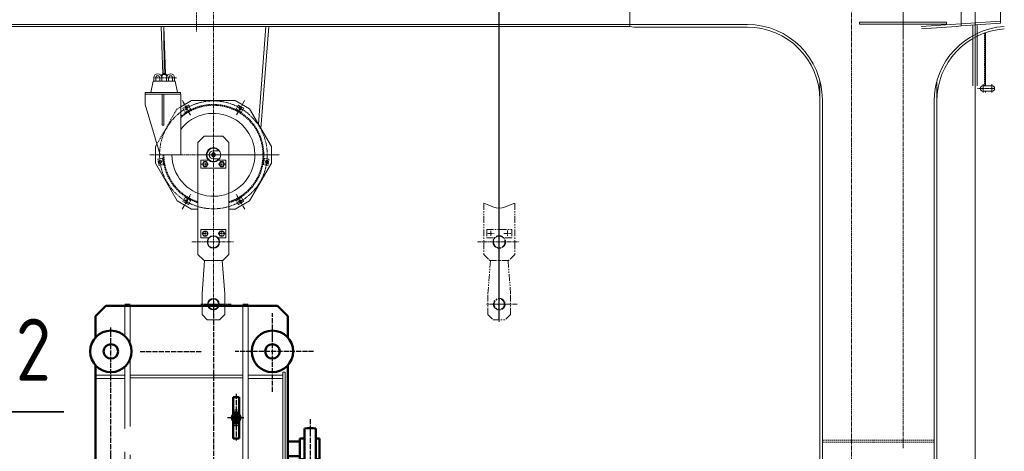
# Model space of a CAD drawing. Header units: millimetres. Extents: x 452087 to 582075, y 10891 to 81641.
# Tile 193 of 256: x 500255 to 505009, y 62693 to 64774. Entities that reach past the tile are written whole.
import ezdxf
from ezdxf.enums import TextEntityAlignment as Align

# ---------------------------------------------------------------- set-up
doc = ezdxf.new("R2010")
doc.units = ezdxf.units.MM
for name, pattern in [('ACAD_ISO02W100', [15, 12, -3]), ('ACAD_ISO04W100', [30, 24, -3, 0, -3]), ('CENTER2', [28.575, 19.05, -3.175, 3.175, -3.175]), ('HIDDEN', [9.525, 6.35, -3.175]), ('K5LT_BASIC', [0]), ('PHANTOM', [63.5, 31.75, -6.35, 6.35, -6.35, 6.35, -6.35])]:
    doc.linetypes.add(name, pattern=pattern)
doc.layers.get('Defpoints').update_dxf_attribs({"color": 8})
for name, color, linetype in [('Cont', 6, 'Continuous'), ('Hide', 2, 'HIDDEN'), ('Phan', 5, 'PHANTOM'), ('ГТО-2_Выноски', 7, 'Continuous'), ('ОЗиМ Оси', 4, 'CENTER2'), ('ОЗИМ_Выноски', 2, 'Continuous')]:
    doc.layers.add(name, color=color, linetype=linetype)
doc.layers.add('ОЗиМ ВИДОВОЙ ЭКРАН', color=4, linetype='Continuous', plot=False)
for name, color, linetype, lineweight in [('ОЗиМ Металл', 1, 'Continuous', 50), ('ОЗиМ Металл тонкий', 221, 'Continuous', 15), ('ОЗиМ Невидимый', 7, 'ACAD_ISO02W100', 25), ('ОЗиМ Осевой', 7, 'ACAD_ISO04W100', 25), ('ОЗиМ Размеры', 2, 'Continuous', 35)]:
    doc.layers.add(name, color=color, linetype=linetype, lineweight=lineweight)
doc.styles.add('RomanS', font='romans.shx', dxfattribs={"width": 0.7})
doc.dimstyles.new('M200', dxfattribs={"dimscale": 200, "dimtxt": 3, "dimasz": 2, "dimexe": 1.25, "dimexo": 0.625, "dimtad": 3, "dimtoh": 1, "dimdec": 0, "dimtxsty": 'RomanS', "dimblk": 'ARCHTICK', "dimblk1": 'OBLIQUE', "dimblk2": 'ARCHTICK', "dimcen": 3, "dimclrt": 2, "dimaunit": 1, "dimadec": 4, "dimazin": 0, "dimtfac": 1, "dimtdec": 0, "dimtmove": 0, "dimatfit": 3, "dimfxl": 1, "dimtfill": 1, "dimarcsym": 0})
doc.dimstyles.new('MOSOBL 1-100 (мм)', dxfattribs={"dimscale": 100, "dimtxt": 3, "dimasz": 2, "dimexe": 1.25, "dimexo": 0.625, "dimtad": 1, "dimdec": 0, "dimzin": 9, "dimtxsty": 'RomanS', "dimblk": 'ARCHTICK', "dimcen": 2.5, "dimdle": 1.25, "dimclrd": 7, "dimclre": 7, "dimclrt": 2, "dimadec": 0, "dimazin": 0, "dimtfac": 1, "dimtdec": 0, "dimtmove": 1, "dimatfit": 3, "dimfxl": 1, "dimtfill": 1, "dimlwd": 25, "dimlwe": 25, "dimarcsym": 0})

# ---------------------------------------------------------------- blocks, each defined once
blk = doc.blocks.new('krepeg12')
at = {"layer": 'Cont'}
blk.add_lwpolyline([(-4.7, 8.1), (-9.3, 0), (-4.7, -8.1), (4.7, -8.1), (9.3, 0), (4.7, 8.1)], close=True, dxfattribs=at)
blk = doc.blocks.new('KREPEG11')
at = {"layer": 'Cont'}
blk.add_lwpolyline([(-3.6, 6.1), (-7.1, 0), (-3.6, -6.1), (3.5, -6.1), (7.1, 0), (3.5, 6.1)], close=True, dxfattribs=at)
blk = doc.blocks.new('KREPEG14')
at = {"layer": 'Cont'}
for p, q in [((-6.6, 11.3), (-13.1, 0)), ((-13.1, 0), (-6.6, -11.3)), ((6.5, 11.3), (-6.6, 11.3)), ((6.5, -11.3), (13.1, 0)), ((13.1, 0), (6.5, 11.3)), ((-6.6, -11.3), (6.5, -11.3))]:
    blk.add_line(p, q, dxfattribs=at)
blk = doc.blocks.new('Кран козловой 2')
at = {"layer": 'Defpoints', "color": 7, "lineweight": 0}
for p, q in [((445034.3, 242198.7), (445034.3, 242208.7)), ((445454.3, 242208.7), (445034.3, 242208.7)), ((445454.3, 242198.7), (445454.3, 242208.7)), ((445454.3, 242198.7), (445034.3, 242198.7))]:
    blk.add_line(p, q, dxfattribs=at)
blk.add_arc((441914.3, 241568.7), 200, 180, 142.1469, dxfattribs=at)
at = {"layer": 'Hide', "color": 7, "lineweight": 0}
for p, q in [((445637.5, 242155.9), (445637.5, 241902.1)), ((441641.2, 241620.5), (441739.7, 241791.2)), ((441756.4, 241800.8), (441739.7, 241791.2)), ((441767.4, 241793.3), (441793.3, 241808.3)), ((441767.4, 241793.3), (441793.3, 241808.3)), ((441767.4, 241793.3), (441793.3, 241808.3)), ((441767.4, 241793.3), (441793.3, 241808.3)), ((441767.4, 241793.3), (441793.3, 241808.3)), ((441767.4, 241793.3), (441793.3, 241808.3)), ((441767.4, 241793.3), (441793.3, 241808.3)), ((441767.4, 241793.3), (441793.3, 241808.3)), ((441767.4, 241793.3), (441793.3, 241808.3)), ((441767.4, 241793.3), (441779.9, 241771.6)), ((441767.4, 241793.3), (441779.9, 241771.6)), ((441767.4, 241793.3), (441779.9, 241771.6)), ((441767.4, 241793.3), (441779.9, 241771.6)), ((441767.4, 241793.3), (441779.9, 241771.6)), ((441767.4, 241793.3), (441779.9, 241771.6)), ((441767.4, 241793.3), (441779.9, 241771.6)), ((441767.4, 241793.3), (441779.9, 241771.6)), ((441767.4, 241793.3), (441779.9, 241771.6)), ((441804.3, 241789.2), (441778.4, 241774.2)), ((441804.3, 241789.2), (441778.4, 241774.2)), ((441804.3, 241789.2), (441778.4, 241774.2)), ((441804.3, 241789.2), (441778.4, 241774.2)), ((441804.3, 241789.2), (441778.4, 241774.2)), ((441804.3, 241789.2), (441778.4, 241774.2)), ((441804.3, 241789.2), (441778.4, 241774.2)), ((441804.3, 241789.2), (441778.4, 241774.2)), ((441804.3, 241789.2), (441778.4, 241774.2)), ((441805.8, 241786.6), (441779.9, 241771.6)), ((441805.8, 241786.6), (441779.9, 241771.6)), ((441805.8, 241786.6), (441779.9, 241771.6)), ((441805.8, 241786.6), (441779.9, 241771.6)), ((441805.8, 241786.6), (441779.9, 241771.6)), ((441805.8, 241786.6), (441779.9, 241771.6)), ((441805.8, 241786.6), (441779.9, 241771.6)), ((441805.8, 241786.6), (441779.9, 241771.6)), ((441805.8, 241786.6), (441779.9, 241771.6)), ((441793.3, 241808.3), (441805.8, 241786.6)), ((441793.3, 241808.3), (441805.8, 241786.6)), ((441793.3, 241808.3), (441805.8, 241786.6)), ((441793.3, 241808.3), (441805.8, 241786.6)), ((441793.3, 241808.3), (441805.8, 241786.6)), ((441793.3, 241808.3), (441805.8, 241786.6)), ((441793.3, 241808.3), (441805.8, 241786.6)), ((441793.3, 241808.3), (441805.8, 241786.6)), ((441793.3, 241808.3), (441805.8, 241786.6)), ((442035.4, 241808.3), (442022.9, 241786.6)), ((442035.4, 241808.3), (442022.9, 241786.6)), ((442035.4, 241808.3), (442022.9, 241786.6)), ((442048.8, 241771.6), (442022.9, 241786.6)), ((442048.8, 241771.6), (442022.9, 241786.6)), ((442048.8, 241771.6), (442022.9, 241786.6)), ((442050.3, 241774.2), (442024.4, 241789.2)), ((442050.3, 241774.2), (442024.4, 241789.2)), ((442050.3, 241774.2), (442024.4, 241789.2)), ((442035.4, 241808.3), (442061.3, 241793.3)), ((442035.4, 241808.3), (442061.3, 241793.3)), ((442035.4, 241808.3), (442061.3, 241793.3)), ((442061.3, 241793.3), (442048.8, 241771.6)), ((442061.3, 241793.3), (442048.8, 241771.6)), ((442061.3, 241793.3), (442048.8, 241771.6)), ((441646.7, 241548.4), (441671.5, 241551.7)), ((441646.7, 241548.4), (441650.6, 241518.7)), ((441672.4, 241521.6), (441668.5, 241551.3)), ((441675.4, 241522), (441671.5, 241551.7)), ((442153.3, 241522), (442157.2, 241551.7)), ((442156.3, 241521.6), (442160.2, 241551.3)), ((442182, 241548.4), (442157.2, 241551.7)), ((442182, 241548.4), (442178.1, 241518.7)), ((441650.6, 241518.7), (441675.4, 241522)), ((442178.1, 241518.7), (442153.3, 241522)), ((441767.4, 241344.1), (441779.9, 241365.8)), ((441767.4, 241344.1), (441779.9, 241365.8)), ((441767.4, 241344.1), (441779.9, 241365.8)), ((441778.4, 241363.2), (441804.3, 241348.2)), ((441778.4, 241363.2), (441804.3, 241348.2)), ((441778.4, 241363.2), (441804.3, 241348.2)), ((441779.9, 241365.8), (441805.8, 241350.8)), ((441779.9, 241365.8), (441805.8, 241350.8)), ((441779.9, 241365.8), (441805.8, 241350.8)), ((441793.3, 241329.1), (441805.8, 241350.8)), ((441793.3, 241329.1), (441805.8, 241350.8)), ((441793.3, 241329.1), (441805.8, 241350.8)), ((442048.8, 241365.8), (442022.9, 241350.8)), ((442048.8, 241365.8), (442022.9, 241350.8)), ((442048.8, 241365.8), (442022.9, 241350.8)), ((442035.4, 241329.1), (442022.9, 241350.8)), ((442035.4, 241329.1), (442022.9, 241350.8)), ((442035.4, 241329.1), (442022.9, 241350.8)), ((442050.3, 241363.2), (442024.4, 241348.2)), ((442050.3, 241363.2), (442024.4, 241348.2)), ((442050.3, 241363.2), (442024.4, 241348.2)), ((442061.3, 241344.1), (442048.8, 241365.8)), ((442061.3, 241344.1), (442048.8, 241365.8)), ((442061.3, 241344.1), (442048.8, 241365.8)), ((441793.3, 241329.1), (441767.4, 241344.1)), ((441793.3, 241329.1), (441767.4, 241344.1)), ((441793.3, 241329.1), (441767.4, 241344.1)), ((442035.4, 241329.1), (442061.3, 241344.1)), ((442035.4, 241329.1), (442061.3, 241344.1)), ((442035.4, 241329.1), (442061.3, 241344.1)), ((444854.3, 240193.7), (445394.3, 240193.7)), ((444854.3, 240193.7), (445394.3, 240193.7)), ((444854.3, 240183.7), (445394.3, 240183.7)), ((444854.3, 240183.7), (445394.3, 240183.7))]:
    blk.add_line(p, q, dxfattribs=at)
for radius, start, end in [(243, 287.9774, 130.5315), (239, 288.2888, 131.3565), (243, 180, 252.0226), (239, 180, 251.7112)]:
    blk.add_arc((441914.3, 241568.7), radius, start, end, dxfattribs=at)
at = {"layer": 'Phan', "color": 7, "lineweight": 0}
for p, q in [((443219.3, 241335.8), (443219.3, 241088.7)), ((443369.3, 241335.8), (443369.3, 241088.7)), ((443234.3, 241208.7), (443234.3, 241168.7)), ((443234.3, 241208.7), (443354.3, 241208.7)), ((443354.3, 241208.7), (443354.3, 241168.7)), ((443234.3, 241168.7), (443272, 241168.7)), ((443354.3, 241168.7), (443316.7, 241168.7)), ((443219.3, 241088.7), (443249.3, 241058.7)), ((443369.3, 241088.7), (443339.3, 241058.7)), ((443239.3, 240898.7), (443252, 241058.7)), ((443249.3, 241058.7), (443294.3, 241058.7)), ((443339.3, 241058.7), (443294.3, 241058.7)), ((443349.3, 240898.7), (443336.7, 241058.7)), ((443239.3, 240798.7), (443239.3, 240898.7)), ((443349.3, 240798.7), (443349.3, 240898.7)), ((443239.3, 240798.7), (443264.3, 240773.7)), ((443349.3, 240798.7), (443324.3, 240773.7)), ((443264.3, 240773.7), (443324.3, 240773.7))]:
    blk.add_line(p, q, dxfattribs=at)
for centre, radius in [((443294.3, 241148.7), 30), ((443294.3, 241148.7), 28), ((443294.3, 240848.7), 28), ((443294.3, 240848.7), 25)]:
    blk.add_circle(centre, radius, dxfattribs=at)
at = {"layer": 'ОЗиМ Металл тонкий', "lineweight": 0}
for p, q in [((445714.3, 242748.7), (445714.3, 242203.7)), ((443924.3, 242588.7), (443924.3, 242186.7)), ((445524.3, 242588.7), (445524.3, 242190.8)), ((445591.6, 242522.7), (445592.7, 239976.1)), ((445714.3, 242213.7), (445331.9, 242187.8)), ((445714.3, 242203.7), (445524.3, 242190.8)), ((444492.3, 242196.7), (438419.4, 242196.7)), ((443924.3, 242186.7), (438419.4, 242186.7)), ((441661.6, 242186.7), (441670.2, 241958.4)), ((441676.6, 241955.5), (441674.1, 242186.7)), ((441675.1, 242186.7), (441683.7, 241959.5)), ((442168.1, 242186.7), (442132.4, 241716.1)), ((442181.6, 242186.7), (442143.9, 241696.1)), ((443924.3, 242186.7), (443944.8, 242184.7)), ((443944.8, 242184.7), (444492.3, 242184.7)), ((445501.4, 242187.3), (445332.7, 242175.9)), ((445524.3, 242190.8), (445501.4, 242187.3)), ((445524.3, 242196.7), (445524.3, 242190.8)), ((445580.9, 242194.7), (445580.9, 241902.1)), ((445602.2, 242196.1), (445602.2, 241902.1)), ((445642.5, 242157.6), (445642.5, 241908.7)), ((445642.5, 242157.6), (445642.5, 241902.1)), ((441611.5, 241869.7), (441623.3, 241924.7)), ((441729.7, 241924.5), (441623.3, 241924.5)), ((441625.9, 241939.9), (441625.9, 241924.5)), ((441635.5, 241924.5), (441635.5, 241939.9)), ((441655.5, 241924.5), (441655.5, 241939.9)), ((441665.1, 241939.9), (441665.1, 241924.5)), ((441687.9, 241924.5), (441687.9, 241939.9)), ((441697.5, 241924.5), (441697.5, 241939.9)), ((441717.5, 241924.5), (441717.5, 241939.9)), ((441727.1, 241924.5), (441727.1, 241939.9)), ((441741.5, 241869.7), (441729.7, 241924.7)), ((444842.3, 241927.1), (444842.3, 239752.7)), ((445406.3, 241919.1), (445406.3, 239983.7)), ((445630.9, 241902.1), (445672.5, 241902.1)), ((445630.9, 241875.3), (445672.5, 241875.3)), ((445642.5, 241908.7), (445642.5, 241902.1)), ((445642.5, 241908.7), (445642.5, 241902.1)), ((445642.5, 241875.3), (445642.5, 241868.7)), ((445642.5, 241875.3), (445642.5, 241868.7)), ((441755, 241869.5), (441585, 241869.5)), ((441755, 241861.5), (441585, 241861.5)), ((441667, 241861.5), (441667, 241711.5)), ((441675, 241861.5), (441675, 241711.5)), ((441756.4, 241861.5), (441756.4, 241568.7)), ((441809, 241831.2), (441756.4, 241800.8)), ((441809, 241831.2), (442019.7, 241831.2)), ((442019.7, 241831.2), (441809, 241831.2)), ((442089, 241791.2), (442019.7, 241831.2)), ((444854.3, 241834.7), (444854.3, 239732.7)), ((445394.3, 241826.7), (445394.3, 239983.7)), ((441585, 241811.5), (441656.4, 241568.7)), ((442089, 241791.2), (442194.3, 241608.7)), ((441667, 241711.5), (441675, 241711.5)), ((441839.3, 241628.7), (441869.3, 241658.7)), ((441914.3, 241658.7), (441869.3, 241658.7)), ((441914.3, 241658.7), (441959.3, 241658.7)), ((441989.3, 241628.7), (441959.3, 241658.7)), ((441634.3, 241608.7), (441641.2, 241620.5)), ((441634.3, 241528.7), (441634.3, 241608.7)), ((441634.3, 241608.7), (441634.3, 241528.7)), ((441634.3, 241528.7), (441634.3, 241608.7)), ((441839.3, 241628.7), (441839.3, 241088.7)), ((441914.3, 241588.7), (441943.1, 241588.7)), ((441989.3, 241628.7), (441989.3, 241088.7)), ((442194.3, 241528.7), (442194.3, 241608.7)), ((442194.3, 241608.7), (442194.3, 241528.7)), ((442194.3, 241528.7), (442194.3, 241608.7)), ((441656.4, 241568.7), (441756.4, 241568.7)), ((441854.3, 241503.7), (441854.3, 241543.7)), ((441854.3, 241543.7), (441889.8, 241543.7)), ((441914.3, 241548.7), (441943.1, 241548.7)), ((441974.3, 241543.7), (441938.8, 241543.7)), ((441974.3, 241503.7), (441974.3, 241543.7)), ((441739.7, 241346.2), (441634.3, 241528.7)), ((441854.3, 241503.7), (441914.3, 241503.7)), ((441974.3, 241503.7), (441914.3, 241503.7)), ((442194.3, 241528.7), (442089, 241346.2)), ((441809, 241306.2), (441739.7, 241346.2)), ((441839.3, 241306.2), (441809, 241306.2)), ((442019.7, 241306.2), (441989.3, 241306.2)), ((442089, 241346.2), (442019.7, 241306.2)), ((441854.3, 241208.7), (441974.3, 241208.7)), ((441854.3, 241208.7), (441854.3, 241168.7)), ((441974.3, 241208.7), (441974.3, 241168.7)), ((441854.3, 241168.7), (441892, 241168.7)), ((441974.3, 241168.7), (441936.7, 241168.7)), ((441839.3, 241088.7), (441869.3, 241058.7)), ((441989.3, 241088.7), (441959.3, 241058.7)), ((441859.3, 240898.7), (441872, 241058.7)), ((441869.3, 241058.7), (441914.3, 241058.7)), ((441959.3, 241058.7), (441914.3, 241058.7)), ((441969.3, 240898.7), (441956.7, 241058.7)), ((441859.3, 240798.7), (441859.3, 240898.7)), ((441969.3, 240798.7), (441969.3, 240898.7)), ((441859.3, 240798.7), (441884.3, 240773.7)), ((441969.3, 240798.7), (441944.3, 240773.7)), ((441884.3, 240773.7), (441944.3, 240773.7))]:
    blk.add_line(p, q, dxfattribs=at)
at = {"layer": 'ОЗиМ Металл тонкий', "lineweight": 0, "ltscale": 0.0186}
for p, q in [((441585, 241869.5), (441585, 241811.5)), ((441755, 241869.5), (441755, 241861.5))]:
    blk.add_line(p, q, dxfattribs=at)
at = {"layer": 'ОЗиМ Металл тонкий', "lineweight": 0}
blk.add_lwpolyline([(443219.3, 241335.8), (443244, 241325.3), (443263.4, 241317.8), (443279.4, 241313.3), (443293.7, 241311.8), (443308.1, 241313.3), (443324.3, 241317.8), (443344.2, 241325.3), (443369.3, 241335.8)], dxfattribs=at)
for centre, radius in [((441914.3, 241568.7), 35), ((441914.3, 241568.7), 5.15), ((441914.3, 241568.7), 1.9), ((441914.3, 241148.7), 30), ((441914.3, 241148.7), 28), ((441914.3, 240848.7), 28), ((441914.3, 240848.7), 25)]:
    blk.add_circle(centre, radius, dxfattribs=at)
for centre, radius, start, end in [((444492.3, 241834.7), 362, 0, 90), ((444492.3, 241834.7), 350, 0, 90), ((445756.3, 241826.7), 362, 93.8726, 180), ((445756.3, 241826.7), 350, 93.8726, 180), ((441645.5, 241939.9), 19.6, 0, 180), ((441645.5, 241939.9), 10, 0, 180), ((441676.5, 241958.5), 3, 190.9533, 354.399), ((441707.5, 241939.9), 19.6, 0, 180), ((441707.5, 241939.9), 10, 0, 180), ((445630.9, 241888.7), 13.4, 90, 270), ((445672.5, 241888.7), 13.4, 270, 90), ((441914.3, 241568.7), 32, 38.6822, 321.3178), ((441914.3, 241568.7), 20, 90, 270)]:
    blk.add_arc(centre, radius, start, end, dxfattribs=at)
at = {"layer": 'ОЗиМ Металл тонкий', "lineweight": 0, "ltscale": 0.02}
for points, knots in [([(441662.8, 241949), (441665.5, 241954.5), (441669.8, 241961.9), (441684.2, 241961.6), (441688.3, 241954.7), (441690.7, 241949.8)], [0, 0, 0, 0, 14.60927, 23.720865, 37.224777, 37.224777, 37.224777, 37.224777]), ([(441664.2, 241945.6), (441665.9, 241948.4), (441666.1, 241948.8), (441666.8, 241950.3), (441667.3, 241951.3), (441668.5, 241953.2), (441669.2, 241954.2), (441670.5, 241955.8), (441671.2, 241956.4), (441672.3, 241957.2), (441672.7, 241957.5), (441673.4, 241957.9), (441673.8, 241958), (441674.8, 241958.3), (441675.5, 241958.4), (441677, 241958.5), (441677.8, 241958.5), (441679.2, 241958.3), (441679.8, 241958.1), (441680.7, 241957.8), (441681, 241957.6), (441681.7, 241957.2), (441682.1, 241957), (441683, 241956.3), (441683.6, 241955.7), (441684.8, 241954.2), (441685.3, 241953.4), (441686.4, 241951.5), (441687, 241950.5), (441687.7, 241949.1), (441687.8, 241948.9), (441689, 241946.3)], [0.21915, 0.21915, 0.21915, 0.21915, 1.469008, 1.469008, 4.407023, 4.407023, 8.012283, 8.012283, 11.617544, 11.617544, 13.732469, 13.732469, 15.224956, 15.224956, 18.093, 18.093, 20.961044, 20.961044, 23.28268, 23.28268, 24.970177, 24.970177, 26.657675, 26.657675, 29.896425, 29.896425, 33.135176, 33.135176, 36.373926, 36.373926, 37.131753, 37.131753, 37.131753, 37.131753])]:
    blk.add_open_spline(points, degree=3, knots=knots, dxfattribs=at)
at = {"layer": 'ОЗиМ Оси', "color": 7, "lineweight": 0}
for p, q in [((445244.3, 243006.9), (445244.3, 242142.7)), ((445244.3, 240155.3), (445244.3, 242973.1)), ((441832.1, 242902.1), (441832.1, 242162.9)), ((444994.3, 242908.5), (444994.3, 234190.3)), ((445244.3, 242748.7), (445244.3, 242142.7)), ((441914.3, 242299.4), (441914.3, 240793.3)), ((441735.5, 241939.9), (441622.5, 241939.9)), ((441804.1, 241759.7), (441763.2, 241830.5)), ((442025.3, 241760.9), (442065.5, 241830.5)), ((441607.7, 241568.7), (442221, 241568.7)), ((441840.7, 241568.7), (442235.5, 241568.7)), ((441874.3, 241509.5), (441874.3, 241537.9)), ((441954.3, 241508.5), (441954.3, 241537.6)), ((441890.8, 241523.7), (441857.5, 241523.7)), ((441938.4, 241523.7), (441970.8, 241523.7)), ((441763.2, 241306.9), (441805.9, 241380.9)), ((442065.5, 241306.9), (442024.7, 241377.6)), ((443294.3, 241325.4), (443294.3, 240760.8)), ((441859.7, 241188.7), (441889.7, 241188.7)), ((441874.3, 241202.9), (441874.3, 241174.5)), ((441937.1, 241188.7), (441970.8, 241188.7)), ((441954.3, 241203.9), (441954.3, 241174.9)), ((443239.7, 241188.7), (443269.7, 241188.7)), ((443254.3, 241202.9), (443254.3, 241174.5)), ((443317.1, 241188.7), (443350.8, 241188.7)), ((443334.3, 241203.9), (443334.3, 241174.9)), ((441809.7, 241148.7), (442010.6, 241148.7)), ((443189.7, 241148.7), (443390.6, 241148.7)), ((442000.6, 240848.7), (441853, 240848.7)), ((441959.9, 240848.7), (441868.8, 240848.7)), ((443380.6, 240848.7), (443233, 240848.7)), ((443339.9, 240848.7), (443248.8, 240848.7))]:
    blk.add_line(p, q, dxfattribs=at)
at = {"layer": 'ОЗиМ Оси', "color": 7, "lineweight": 0, "ltscale": 0.3}
for p, q in [((445591.6, 242195.4), (445591.6, 241888.7)), ((445602.5, 241888.7), (445685.9, 241888.7))]:
    blk.add_line(p, q, dxfattribs=at)
at = {"layer": 'ОЗиМ Оси', "color": 7, "linetype": 'Continuous', "lineweight": 0}
for p, q in [((445630.9, 241908.7), (445630.9, 241868.7)), ((445672.5, 241908.7), (445672.5, 241868.7))]:
    blk.add_line(p, q, dxfattribs=at)
at = {"layer": 'ОЗиМ Оси', "color": 7, "lineweight": 0}
blk.add_circle((441914.3, 241568.7), 260, dxfattribs=at)
at = {"layer": 'ОЗиМ Металл тонкий', "lineweight": 0}
for p, rotation in [((441784.3, 241793.9), 120.0000000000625), ((441784.3, 241793.9), 120.0000000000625), ((441784.3, 241793.9), 120.0000000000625), ((441784.3, 241793.9), 120.0000000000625), ((441784.3, 241793.9), 120.0000000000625), ((441784.3, 241793.9), 120.0000000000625), ((441784.3, 241793.9), 120.0000000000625), ((441784.3, 241793.9), 120.0000000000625), ((441784.3, 241793.9), 120.0000000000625), ((442044.3, 241793.9), 59.99999999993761), ((442044.3, 241793.9), 59.99999999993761), ((442044.3, 241793.9), 59.99999999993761), ((442172.1, 241534.6), 352.4666793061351), ((441784.3, 241343.5), 239.9999999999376), ((441784.3, 241343.5), 239.9999999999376), ((441784.3, 241343.5), 239.9999999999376)]:
    blk.add_blockref('KREPEG11', p, dxfattribs=dict(at, rotation=rotation))
at = {"layer": 'ОЗиМ Металл тонкий', "lineweight": 0, "xscale": -1}
for p, rotation in [((441656.6, 241534.6), 7.533320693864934), ((442044.3, 241343.5), 120.0000000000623), ((442044.3, 241343.5), 120.0000000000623), ((442044.3, 241343.5), 120.0000000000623)]:
    blk.add_blockref('KREPEG11', p, dxfattribs=dict(at, rotation=rotation))
at = {"layer": 'ОЗиМ Металл тонкий', "lineweight": 0}
for name, p in [('krepeg12', (441914.3, 241568.7)), ('KREPEG14', (441874.3, 241523.7)), ('KREPEG14', (441954.3, 241523.7))]:
    blk.add_blockref(name, p, dxfattribs=at)
at = {"layer": 'ОЗиМ Металл тонкий', "lineweight": 0, "extrusion": (0, 0, -1), "zscale": -1, "rotation": 180}
for p in [(-441874.3, 241188.7), (-441954.3, 241188.7)]:
    blk.add_blockref('KREPEG14', p, dxfattribs=at)
blk = doc.blocks.new('_ArchTick')
at = {"color": 0, "linetype": 'ByBlock', "const_width": 0.15}
blk.add_lwpolyline([(-0.5, -0.5), (0.5, 0.5)], dxfattribs=at)
blk = doc.blocks.new('*D657')
at = {"layer": 'Defpoints', "color": 0, "transparency": 16777216}
for p in [(504270.6, 67648.7), (504270.6, 65263.1), (497770.6, 64145.7)]:
    blk.add_point(p, dxfattribs=at)
at = {"layer": 'ОЗиМ Размеры', "color": 0, "lineweight": -2, "transparency": 16777216}
for p, q in [((497770.6, 64208.2), (497770.6, 67773.7)), ((504270.6, 65325.6), (504270.6, 67773.7)), ((497770.6, 67648.7), (504270.6, 67648.7))]:
    blk.add_line(p, q, dxfattribs=at)
at = {"layer": 'ОЗиМ Размеры', "color": 0, "lineweight": -2, "transparency": 16777216, "xscale": 200, "yscale": 200, "zscale": 200, "rotation": 180}
blk.add_blockref('_ArchTick', (497770.6, 67648.7), dxfattribs=at)
at = {"layer": 'ОЗиМ Размеры', "color": 0, "lineweight": -2, "transparency": 16777216, "xscale": 200, "yscale": 200, "zscale": 200}
blk.add_blockref('_ArchTick', (504270.6, 67648.7), dxfattribs=at)
at = {"layer": 'ОЗиМ Размеры', "color": 2, "transparency": 16777216, "insert": (501020.6, 67861.2), "char_height": 300, "attachment_point": 5, "style": 'RomanS', "bg_fill": 3, "box_fill_scale": 1.1, "bg_fill_color": 256, "bg_fill_true_color": 13158600, "bg_fill_transparency": 0}
blk.add_mtext('Lк=6500', dxfattribs=at)
blk = doc.blocks.new('_Oblique')
at = {"color": 0, "linetype": 'ByBlock', "lineweight": -2}
blk.add_line((-0.5, -0.5), (0.5, 0.5), dxfattribs=at)
blk = doc.blocks.new('*U57')
at = {"color": 7, "lineweight": 25, "ltscale": 100}
blk.add_line((-10.413, 0), (0, 0), dxfattribs=at)
at = {"color": 3, "lineweight": 60, "ltscale": 100}
for p, q in [((-10.413, -3), (-7.413, 0)), ((-7.413, 0), (-4.413, -3))]:
    blk.add_line(p, q, dxfattribs=at)
at = {"color": 2, "lineweight": 35, "ltscale": 100}
for p, q in [((-7.413, 0), (-7.413, -13.249)), ((-7.413, -13.249), (-25.321, -13.249))]:
    blk.add_line(p, q, dxfattribs=at)
at = {"color": 2, "ltscale": 100, "style": 'RomanS', "width": 0.8, "flags": 8}
for tag, p in [('OTMETKA', (-10.646, -10.249)), ('OTMETKA_2', (-10.644, -16.249))]:
    blk.add_attdef(tag, text='', height=3, dxfattribs=at).set_placement(p, align=Align.MIDDLE_RIGHT)
blk = doc.blocks.new('*D704')
at = {"color": 7, "lineweight": 25, "transparency": 16777216}
for p, q in [((498420.5, 63328.2), (498420.5, 67275.8)), ((502570.6, 63328.2), (502570.6, 67275.8)), ((498295.5, 67150.8), (502695.6, 67150.8))]:
    blk.add_line(p, q, dxfattribs=at)
at = {"layer": 'Defpoints', "color": 0, "transparency": 16777216}
for p in [(502570.6, 67150.8), (498420.5, 63265.7), (502570.6, 63265.7)]:
    blk.add_point(p, dxfattribs=at)
at = {"color": 7, "lineweight": 25, "transparency": 16777216, "xscale": 200, "yscale": 200, "zscale": 200, "rotation": 180}
blk.add_blockref('_ArchTick', (498420.5, 67150.8), dxfattribs=at)
at = {"color": 7, "lineweight": 25, "transparency": 16777216, "xscale": 200, "yscale": 200, "zscale": 200}
blk.add_blockref('_ArchTick', (502570.6, 67150.8), dxfattribs=at)
at = {"color": 2, "transparency": 16777216, "insert": (500495.5, 67363.3), "char_height": 300, "attachment_point": 5, "style": 'RomanS', "bg_fill": 3, "box_fill_scale": 1.1, "bg_fill_color": 256, "bg_fill_true_color": 13158600, "bg_fill_transparency": 0}
blk.add_mtext('4150', dxfattribs=at)
blk = doc.blocks.new('A$C54DA38CD')
at = {"layer": 'ОЗиМ ВИДОВОЙ ЭКРАН', "linetype": 'K5LT_BASIC', "lineweight": 0}
for p, q in [((-14, 26), (-14, -26)), ((14, 26), (14, -26))]:
    blk.add_line(p, q, dxfattribs=at)
at = {"layer": 'ОЗиМ ВИДОВОЙ ЭКРАН', "lineweight": 0}
blk.add_line((0, 47.5), (0, -50.4), dxfattribs=at)
at = {"layer": 'ОЗиМ ВИДОВОЙ ЭКРАН', "linetype": 'K5LT_BASIC', "lineweight": 0}
for centre, start, end in [((0, 26), 359.983, 179.983), ((0, -26), 179.983, 359.983)]:
    blk.add_arc(centre, 14, start, end, dxfattribs=at)
blk = doc.blocks.new('A$C19596B2F')
at = {"layer": 'ОЗиМ Металл'}
for p, q in [((-1364.3, 1192.3), (-1314.3, 1242.3)), ((-1314.3, 1242.3), (-484.3, 1242.3)), ((-1196.3, 1247.3), (-1221.3, 1247.3)), ((-652.3, 1247.3), (-627.3, 1247.3)), ((-484.3, 1242.3), (-434.3, 1192.3)), ((-1364.3, 1088.5), (-1364.3, 1192.3)), ((-434.3, 1192.3), (-434.3, 1088.5)), ((-1364.3, 369.5), (-1364.3, 956.2)), ((-434.3, 956.2), (-434.3, 369.5)), ((-699.3, 802.3), (-669.3, 802.3)), ((-699.3, 802.3), (-699.3, 717)), ((-669.3, 802.3), (-669.3, 717)), ((-681.3, 733), (-687.3, 733)), ((-687.3, 733), (-687.3, 712.9)), ((-681.3, 733), (-681.3, 712.9)), ((-699.3, 687.6), (-699.3, 602.3)), ((-687.3, 691.8), (-687.3, 671.7)), ((-681.3, 671.7), (-687.3, 671.7)), ((-681.3, 691.8), (-681.3, 671.7)), ((-669.3, 687.6), (-669.3, 602.3)), ((-354.8, 454.9), (-354.8, 649.8)), ((-299.8, 649.8), (-299.8, 454.9)), ((-669.3, 602.3), (-699.3, 602.3)), ((-377.8, 587.3), (-434.3, 587.3)), ((-377.8, 602.3), (-377.8, 502.3)), ((-377.8, 602.3), (-354.8, 602.3)), ((-282.3, 602.3), (-299.8, 602.3)), ((-282.3, 602.3), (-282.3, 502.3)), ((-377.8, 517.3), (-434.3, 517.3)), ((-377.8, 502.3), (-354.8, 502.3)), ((-282.3, 502.3), (-299.8, 502.3)), ((-1364.3, 182.3), (-1364.3, 237.2)), ((-434.3, 237.2), (-434.3, 132.3)), ((-1314.3, 132.3), (-1364.3, 182.3)), ((-1314.3, 132.3), (-434.3, 132.3)), ((-862.1, 132.3), (-862.3, -327.7)), ((-836.3, -447.7), (-836, 132.3)), ((-816.3, -12.7), (-816.2, 132.3)), ((-771.2, 132.3), (-771.3, -12.7)), ((-751.3, -447.7), (-751, 132.3)), ((-726.5, 132.3), (-726.4, -327.7)), ((-839.3, 2.3), (-804.3, 2.3)), ((-816.3, 17.3), (-771.3, 17.3)), ((-748.3, 2.3), (-784.3, 2.3)), ((-836.3, -12.7), (-816.3, -12.7)), ((-771.3, -12.7), (-751.3, -12.7)), ((-836.3, -92.7), (-751.3, -92.7)), ((-891.3, -145.2), (-887, -137.7)), ((-876.3, -137.7), (-887, -137.7)), ((-876.3, -137.7), (-876.3, -257.7)), ((-862.2, -112.7), (-836.1, -112.7)), ((-836.3, -134.1), (-751.3, -134.1)), ((-751.1, -112.7), (-725.3, -112.7)), ((-711.3, -137.7), (-700.6, -137.7)), ((-711.3, -257.7), (-711.3, -137.7)), ((-696.3, -145.2), (-700.6, -137.7)), ((-903.2, -155.2), (-905.7, -157.7)), ((-905.7, -237.7), (-905.7, -157.7)), ((-903.2, -155.2), (-891.3, -155.2)), ((-891.3, -145.2), (-891.3, -250.2)), ((-876.3, -145.2), (-862.3, -145.2)), ((-711.3, -145.2), (-725.3, -145.2)), ((-696.3, -250.2), (-696.3, -145.2)), ((-696.3, -155.2), (-684.4, -155.2)), ((-684.4, -155.2), (-681.9, -157.7)), ((-681.9, -157.7), (-681.9, -237.7)), ((-903.2, -240.2), (-905.7, -237.7)), ((-876.3, -192.7), (-891.3, -192.7)), ((-876.3, -202.7), (-891.3, -202.7)), ((-711.3, -192.7), (-696.3, -192.7)), ((-711.3, -202.7), (-696.3, -202.7)), ((-684.4, -240.2), (-681.9, -237.7)), ((-891.3, -240.2), (-903.2, -240.2)), ((-891.3, -250.2), (-887, -257.7)), ((-876.3, -257.7), (-887, -257.7)), ((-876.3, -250.2), (-862.3, -250.2)), ((-836.3, -282.5), (-751.3, -282.5)), ((-711.3, -250.2), (-725.3, -250.2)), ((-711.3, -257.7), (-700.6, -257.7)), ((-696.3, -250.2), (-700.6, -257.7)), ((-684.4, -240.2), (-696.3, -240.2)), ((-862.3, -287.7), (-836.2, -287.7)), ((-862.3, -327.7), (-836.2, -327.7)), ((-751.2, -287.7), (-725.3, -287.7)), ((-751.2, -327.7), (-725.3, -327.7)), ((-836.3, -447.7), (-751.3, -447.7))]:
    blk.add_line(p, q, dxfattribs=at)
for centre, radius in [((-1289.3, 1022.3), 100), ((-509.3, 1022.3), 100), ((-1289.3, 1022.3), 35), ((-509.3, 1022.3), 35), ((-684.3, 702.3), 11), ((-684.3, 702.3), 7.85), ((-1289.3, 303.3), 100), ((-509.3, 303.3), 100), ((-1289.3, 302.3), 35), ((-509.3, 302.3), 35)]:
    blk.add_circle(centre, radius, dxfattribs=at)
for centre, radius, start, end in [((-684.3, 702.3), 21, 98.2132, 261.7868), ((-684.3, 702.3), 21, 278.2132, 81.7868), ((-327.3, 502.3), 150, 79.436, 100.564), ((-327.3, 602.3), 150, 259.436, 280.564)]:
    blk.add_arc(centre, radius, start, end, dxfattribs=at)
at = {"layer": 'ОЗиМ Невидимый', "lineweight": 0, "ltscale": 0.5}
for p, q in [((-1221.3, 1247.3), (-1221.3, 1095.7)), ((-1196.3, 1247.3), (-1196.3, 1059.1)), ((-652.3, 1247.3), (-652.3, 159.3)), ((-627.3, 1247.3), (-627.3, 159.3)), ((-1196.3, 985.6), (-1196.3, 659.8)), ((-1363.3, 907.3), (-1221.3, 907.3)), ((-1221.3, 949), (-1221.3, 648.7)), ((-1196.3, 907.3), (-652.3, 907.3)), ((-627.3, 907.3), (-459.3, 907.3)), ((-459.3, 922.3), (-459.3, 389.9)), ((-447.3, 922.3), (-447.3, 381.8)), ((-1363.3, 891.3), (-1221.3, 891.3)), ((-1196.3, 895.3), (-652.3, 895.3)), ((-627.3, 891.3), (-459.3, 891.3)), ((-1221.3, 537.8), (-1221.3, 376.7)), ((-1196.3, 523), (-1196.3, 340.1)), ((-459.3, 216.7), (-459.3, 132.3)), ((-447.3, 224.9), (-447.3, 132.3)), ((-1340.3, 159.3), (-459.3, 159.3)), ((-1328.3, 147.3), (-459.3, 147.3))]:
    blk.add_line(p, q, dxfattribs=at)
at = {"layer": 'ОЗиМ Невидимый', "lineweight": 0, "ltscale": 10}
for p, q in [((-447.3, 922.3), (-459.3, 922.3)), ((-1196.3, 266.6), (-1196.3, 159.3)), ((-1221.3, 230), (-1221.3, 159.3))]:
    blk.add_line(p, q, dxfattribs=at)
at = {"layer": 'ОЗиМ Осевой'}
for p, q in [((-794.3, 1265.2), (-794.3, -463.8)), ((-509.3, 827), (-509.3, 1205.9)), ((-1289.3, 129.7), (-1289.3, 1137.1)), ((-1148.4, 1022.3), (-850.5, 1022.3)), ((-310.5, 1022.3), (-690, 1022.3)), ((-684.3, 817.3), (-684.3, 592.4)), ((-647.3, 702.3), (-726.4, 702.3)), ((-327.3, 695.6), (-327.3, 425)), ((-509.3, 183.4), (-509.3, 425.2)), ((-305.5, 302.3), (-1169.6, 302.3)), ((-917.3, -197.7), (-672, -197.7))]:
    blk.add_line(p, q, dxfattribs=at)
at = {"layer": 'ОЗиМ ВИДОВОЙ ЭКРАН'}
blk.add_blockref('A$C54DA38CD', (-684.3, 702.3), dxfattribs=at)

msp = doc.modelspace()

# ---------------------------------------------------------------- block references
at = {"layer": 'ОЗИМ_Выноски'}
msp.add_blockref('Кран козловой 2', (59276.2, -177446.4), dxfattribs=at)

# ---------------------------------------------------------------- next in the draw order: dimensions: what is measured, and where the dimension line sits
at = {"layer": 'ОЗиМ Размеры', "color": 0}
dim = msp.add_linear_dim(base=(504270.6, 67648.7), p1=(497770.6, 64145.7), p2=(504270.6, 65263.1), dimstyle='M200', override={"dimscale": 100, "dimpost": 'Lк=<>'}, dxfattribs=at)
dim.commit()
dim.dimension.update_dxf_attribs({"geometry": '*D657', "text_midpoint": (501020.6, 67861.2)})

# ---------------------------------------------------------------- next in the draw order: block references
at = {"layer": 'ГТО-2_Выноски'}
ref = msp.add_blockref('*U57', (497936.5, 64207.7, 0), dxfattribs=dict(at, xscale=-100, yscale=100, zscale=100))
ref.add_attrib('OTMETKA', '640,172', dxfattribs={"layer": '0', "color": 2, "ltscale": 100, "height": 300, "style": 'RomanS', "width": 0.8}).set_placement((500406.8, 63182.8, 0), align=Align.MIDDLE_RIGHT)
ref.add_attrib('OTMETKA_2', 'УГР', dxfattribs={"layer": '0', "color": 2, "ltscale": 100, "height": 300, "style": 'RomanS', "width": 0.8}).set_placement((499000.9, 62582.8, 0), align=Align.MIDDLE_LEFT)

# ---------------------------------------------------------------- next in the draw order: dimensions: what is measured, and where the dimension line sits
at = {"color": 5}
dim = msp.add_linear_dim(base=(502570.6, 67150.8), p1=(498420.5, 63265.7), p2=(502570.6, 63265.7), dimstyle='MOSOBL 1-100 (мм)', override={"dimfxl": 0.5, "dimarcsym": 1}, dxfattribs=at)
dim.commit()
dim.dimension.update_dxf_attribs({"geometry": '*D704', "text_midpoint": (500495.5, 67363.3)})

# ---------------------------------------------------------------- next in the draw order: block references
msp.add_blockref('A$C19596B2F', (501984.8, 62152.4), dxfattribs=at)

doc.saveas('drawing.dxf')
